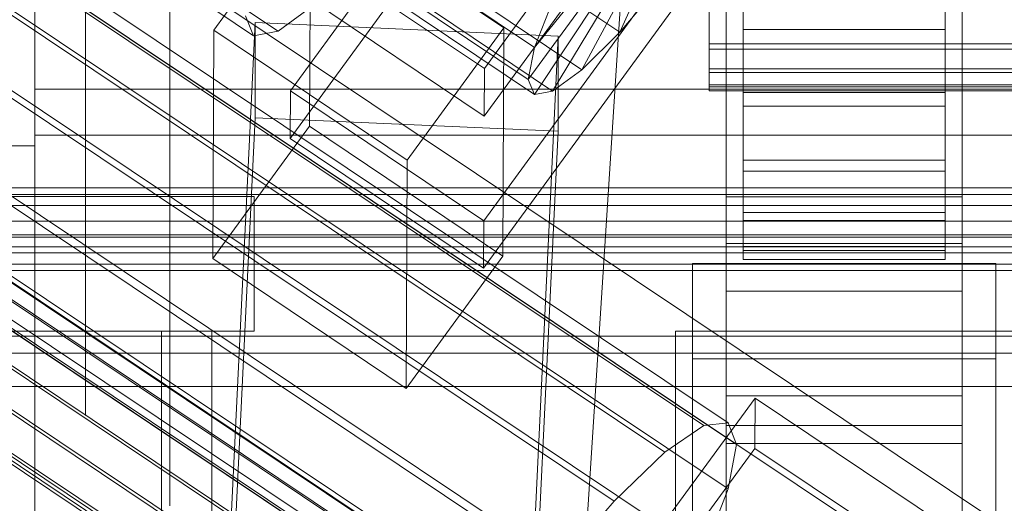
# Model space of a CAD drawing. Header units: millimetres. Extents: x -2233 to 65662, y -50530 to 6847.
# Tile 77 of 256: x -189 to -130, y -34810 to -34782. Entities that reach past the tile are written whole.
import ezdxf

# ---------------------------------------------------------------- set-up
doc = ezdxf.new("R2010")
doc.units = ezdxf.units.MM
for name, color, linetype, lineweight in [('COTAS_O', 1, 'Continuous', 0), ('COTAS_P', 1, 'Continuous', 0), ('frontal_C01', 7, 'Continuous', 0), ('frontal_C02', 7, 'Continuous', 0), ('frontal_C03', 7, 'Continuous', 0), ('frontal_C04', 7, 'Continuous', 0), ('frontal_C05', 7, 'Continuous', 0), ('frontal_C05-C03', 7, 'Continuous', 0), ('frontal_mezcladora', 7, 'Continuous', 0)]:
    doc.layers.add(name, color=color, linetype=linetype, lineweight=lineweight)
doc.dimstyles.new('R19_100', dxfattribs={"dimtxt": 250, "dimasz": 150, "dimexe": 150, "dimexo": 80, "dimgap": 100, "dimtad": 1, "dimtih": 1, "dimtoh": 1, "dimdsep": 46, "dimcen": 0.09, "dimadec": 0, "dimazin": 0, "dimtfac": 1, "dimtdec": 4, "dimtofl": 0, "dimtmove": 0, "dimatfit": 3, "dimfxl": 1, "dimtolj": 1, "dimtzin": 0, "dimarcsym": 0})

# ---------------------------------------------------------------- blocks, each defined once
blk = doc.blocks.new('DIM_R32_40')
at = {"layer": 'COTAS_P'}
for p, q in [((-150, -32200), (550, -32200)), ((550, -32200), (505, -32350)), ((550, -34800), (550, -32200)), ((550, -32200), (595, -32350)), ((550, -34800), (505, -34650)), ((550, -34800), (595, -34650)), ((-150, -34800), (550, -34800))]:
    blk.add_line(p, q, dxfattribs=at)
blk.add_text('2600 P', height=250, rotation=90, dxfattribs=at).set_placement((450, -33500))
blk = doc.blocks.new('DIM_R32_41')
at = {"layer": 'COTAS_O'}
for p, q in [((-1850, -34800), (-1850, -35500)), ((-150, -34800), (-150, -35500)), ((-1850, -35500), (-1700, -35455)), ((-150, -35500), (-300, -35455)), ((-150, -35500), (-1850, -35500)), ((-1850, -35500), (-1700, -35545)), ((-150, -35500), (-300, -35545))]:
    blk.add_line(p, q, dxfattribs=at)
blk.add_text('1700 O', height=250, rotation=180, dxfattribs=at).set_placement((-1000, -35600))
blk = doc.blocks.new('DIM_R32_42')
at = {"layer": 'COTAS_O'}
for p, q in [((-650, -33700), (50, -33700)), ((50, -33700), (5, -33850)), ((50, -34900), (50, -33700)), ((50, -33700), (95, -33850)), ((50, -34900), (5, -34750)), ((50, -34900), (95, -34750)), ((-650, -34900), (50, -34900))]:
    blk.add_line(p, q, dxfattribs=at)
blk.add_text('1200 O', height=250, rotation=90, dxfattribs=at).set_placement((-50, -34300))
blk = doc.blocks.new('DIM_R32_43')
at = {"layer": 'COTAS_O'}
for p, q in [((-650, -34200), (-500, -34155)), ((650, -34200), (500, -34155)), ((-650, -34900), (-650, -34200)), ((-650, -34200), (650, -34200)), ((-650, -34200), (-500, -34245)), ((650, -34200), (500, -34245)), ((650, -34900), (650, -34200))]:
    blk.add_line(p, q, dxfattribs=at)
blk.add_text('1300 O', height=250, dxfattribs=at).set_placement((0, -34100))

msp = doc.modelspace()

# ---------------------------------------------------------------- linework, layer by layer
at = {"layer": 'frontal_C01'}
for p, q in [((-357.893, -34658.333), (-173.584, -34782.202)), ((-359.341, -34658.597), (-175.032, -34782.467)), ((-133.809, -34746.697), (-161.341, -34784.408)), ((-172.847, -34785.733), (-145.315, -34748.022)), ((-147, -34794.799), (-147, -34748.751)), ((-133, -34748.751), (-133, -34794.799)), ((-161.353, -34787.231), (-133.821, -34749.52)), ((-145.327, -34750.844), (-172.859, -34788.556)), ((-147, -34751.573), (-147, -34797.622)), ((-133, -34797.622), (-133, -34751.573)), ((-133.847, -34755.729), (-161.379, -34793.441)), ((-147, -34803.831), (-147, -34757.783)), ((-133, -34757.783), (-133, -34803.831)), ((-161.391, -34796.263), (-133.859, -34758.552)), ((-147, -34760.605), (-147, -34806.654)), ((-133, -34806.654), (-133, -34760.605)), ((-177.394, -34782.139), (-171.658, -34774.283)), ((-171.715, -34787.831), (-171.658, -34774.283)), ((-171.658, -34774.283), (-160.19, -34781.99)), ((-163.144, -34775.646), (-153.314, -34782.252)), ((-158.366, -34783.175), (-152.829, -34776.316)), ((-153.314, -34782.252), (-150.436, -34775.879)), ((-161.341, -34784.408), (-172.809, -34776.701)), ((-168.196, -34776.568), (-158.366, -34783.175)), ((-155.567, -34784.491), (-151.503, -34776.94)), ((-158.743, -34785.071), (-153.008, -34777.215)), ((-157.295, -34785.753), (-152.321, -34777.538)), ((-146, -34782.106), (-146, -34777.205)), ((-134, -34777.205), (-134, -34782.106)), ((-165.397, -34777.885), (-155.567, -34784.491)), ((-158.378, -34785.951), (-152.835, -34777.631)), ((-168.573, -34778.465), (-158.743, -34785.071)), ((-168.208, -34779.344), (-158.378, -34785.951)), ((-167.125, -34779.146), (-157.295, -34785.753)), ((-150.688, -34779.187), (-153.314, -34782.252)), ((-146, -34779.283), (-146, -34782.106)), ((-134, -34782.106), (-134, -34779.283)), ((-172.821, -34779.524), (-161.353, -34787.231)), ((-171.275, -34780.516), (-173.584, -34782.202)), ((-158.366, -34783.175), (-157.272, -34780.39)), ((-148, -34781.052), (-148, -34782.95)), ((-146, -34782.95), (-146, -34781.052)), ((-146, -34781.052), (-146, -34785.839)), ((-134, -34785.839), (-134, -34781.052)), ((-134, -34781.052), (-134, -34782.95)), ((-177.811, -34841.253), (-174.943, -34781.689)), ((-175.032, -34782.467), (-175.521, -34781.291)), ((-174.943, -34787.335), (-174.943, -34781.689)), ((-174.943, -34781.689), (-156.962, -34782.486)), ((-148, -34783.26), (-148, -34781.431)), ((-146, -34781.212), (-146, -34785.839)), ((-146, -34781.431), (-146, -34786.641)), ((-146, -34781.431), (-146, -34783.26)), ((-134, -34785.839), (-134, -34781.212)), ((-134, -34786.641), (-134, -34781.431)), ((-134, -34783.26), (-134, -34781.431)), ((-177.394, -34782.139), (-177.451, -34795.688)), ((-165.926, -34789.847), (-177.394, -34782.139)), ((-173.584, -34782.202), (-175.032, -34782.467)), ((-160.19, -34781.99), (-165.926, -34789.847)), ((-160.19, -34781.99), (-160.247, -34795.539)), ((-153.314, -34782.252), (-155.567, -34784.491)), ((-146, -34782.106), (-134, -34782.106)), ((-146, -34786.641), (-146, -34782.106)), ((-134, -34782.106), (-134, -34786.641)), ((-156.962, -34782.486), (-159.83, -34842.049)), ((-156.962, -34782.486), (-156.962, -34788.132)), ((-158.743, -34785.071), (-158.366, -34783.175)), ((-148, -34782.95), (-148, -34784.425)), ((-148, -34782.95), (148, -34782.95)), ((-148, -34784.644), (-148, -34783.26)), ((-148, -34783.26), (148, -34783.26)), ((-146, -34784.425), (-146, -34782.95)), ((-146, -34782.95), (-146, -34789.847)), ((-134, -34782.95), (-146, -34782.95)), ((-146, -34783.26), (-146, -34790.501)), ((-134, -34783.26), (-146, -34783.26)), ((-146, -34783.26), (-146, -34784.644)), ((-134, -34789.847), (-134, -34782.95)), ((-134, -34782.95), (-134, -34784.425)), ((-134, -34790.501), (-134, -34783.26)), ((-134, -34784.644), (-134, -34783.26)), ((-161.353, -34787.231), (-161.341, -34784.408)), ((-155.567, -34784.491), (-157.295, -34785.753)), ((-148, -34784.425), (-148, -34785.377)), ((-148, -34784.425), (148, -34784.425)), ((-146, -34785.377), (-146, -34784.425)), ((-146, -34784.425), (-146, -34792.961)), ((-134, -34784.425), (-146, -34784.425)), ((-134, -34792.961), (-134, -34784.425)), ((-134, -34784.425), (-134, -34785.377)), ((-158.378, -34785.951), (-158.743, -34785.071)), ((-148, -34785.49), (-148, -34784.644)), ((-148, -34784.644), (148, -34784.644)), ((-146, -34784.644), (-146, -34793.424)), ((-134, -34784.644), (-146, -34784.644)), ((-146, -34784.644), (-146, -34785.49)), ((-134, -34793.424), (-134, -34784.644)), ((-134, -34785.49), (-134, -34784.644)), ((-172.847, -34785.733), (-172.859, -34788.556)), ((-161.379, -34793.441), (-172.847, -34785.733)), ((-157.295, -34785.753), (-158.378, -34785.951)), ((-148, -34785.377), (-148, -34785.74)), ((-148, -34785.377), (148, -34785.377)), ((-148, -34785.74), (-148, -34785.49)), ((-148, -34785.49), (148, -34785.49)), ((-148, -34785.74), (148, -34785.74)), ((-146, -34785.74), (-146, -34785.377)), ((-146, -34785.377), (-146, -34794.97)), ((-134, -34785.377), (-146, -34785.377)), ((-146, -34785.49), (-146, -34795.21)), ((-134, -34785.49), (-146, -34785.49)), ((-146, -34785.49), (-146, -34785.74)), ((-146, -34785.74), (-146, -34795.737)), ((-134, -34785.74), (-146, -34785.74)), ((-134, -34794.97), (-134, -34785.377)), ((-134, -34785.377), (-134, -34785.74)), ((-134, -34795.21), (-134, -34785.49)), ((-134, -34785.74), (-134, -34785.49)), ((-134, -34795.737), (-134, -34785.74)), ((-146, -34785.839), (-146, -34789.847)), ((-146, -34785.839), (-134, -34785.839)), ((-134, -34789.847), (-134, -34785.839)), ((-146, -34786.641), (-134, -34786.641)), ((-146, -34790.501), (-146, -34786.641)), ((-134, -34786.641), (-134, -34790.501)), ((-177.811, -34846.899), (-174.943, -34787.335)), ((-156.962, -34788.132), (-174.943, -34787.335)), ((-171.715, -34787.831), (-177.451, -34795.688)), ((-160.247, -34795.539), (-171.715, -34787.831)), ((-172.859, -34788.556), (-161.391, -34796.263)), ((-159.83, -34847.695), (-156.962, -34788.132)), ((-165.983, -34803.395), (-165.926, -34789.847)), ((-146, -34789.847), (-146, -34792.961)), ((-146, -34789.847), (-134, -34789.847)), ((-134, -34792.961), (-134, -34789.847)), ((-146, -34790.501), (-134, -34790.501)), ((-146, -34793.424), (-146, -34790.501)), ((-134, -34790.501), (-134, -34793.424)), ((-147, -34805.582), (-147, -34792.034)), ((-147, -34792.034), (-133, -34792.034)), ((-147, -34801.627), (-147, -34792.034)), ((-133, -34792.034), (-133, -34805.582)), ((-133, -34792.034), (-133, -34801.627)), ((-146, -34792.961), (-146, -34794.97)), ((-146, -34792.961), (-134, -34792.961)), ((-134, -34794.97), (-134, -34792.961)), ((-161.391, -34796.263), (-161.379, -34793.441)), ((-146, -34793.424), (-134, -34793.424)), ((-146, -34795.21), (-146, -34793.424)), ((-134, -34793.424), (-134, -34795.21)), ((-133, -34794.799), (-147, -34794.799)), ((-147, -34794.799), (-147, -34797.622)), ((-146, -34794.97), (-146, -34795.737)), ((-146, -34794.97), (-134, -34794.97)), ((-134, -34795.737), (-134, -34794.97)), ((-133, -34797.622), (-133, -34794.799)), ((-177.451, -34795.688), (-165.983, -34803.395)), ((-165.983, -34803.395), (-160.247, -34795.539)), ((-146, -34795.21), (-134, -34795.21)), ((-146, -34795.737), (-146, -34795.21)), ((-134, -34795.21), (-134, -34795.737)), ((-149, -34801.63), (-149, -34795.985)), ((-149, -34795.985), (-131, -34795.985)), ((-149, -34841.65), (-149, -34795.985)), ((-146, -34795.737), (-134, -34795.737)), ((-131, -34795.985), (-131, -34801.63)), ((-131, -34795.985), (-131, -34841.65)), ((-147, -34797.622), (-133, -34797.622)), ((-131, -34801.63), (-149, -34801.63)), ((-149, -34847.295), (-149, -34801.63)), ((-133, -34801.627), (-147, -34801.627)), ((-147, -34801.627), (-147, -34815.175)), ((-133, -34815.175), (-133, -34801.627)), ((-131, -34847.295), (-131, -34801.63)), ((-133, -34803.831), (-147, -34803.831)), ((-147, -34803.831), (-147, -34806.654)), ((-133, -34806.654), (-133, -34803.831)), ((-133, -34805.582), (-147, -34805.582)), ((-147, -34805.582), (-147, -34815.175)), ((-133, -34815.175), (-133, -34805.582)), ((-147, -34806.654), (-133, -34806.654))]:
    msp.add_line(p, q, dxfattribs=at)
at = {"layer": 'frontal_C02'}
for p, q in [((-332.629, -34682.337), (-148.32, -34805.591)), ((-331.181, -34682.179), (-146.872, -34805.433)), ((-330.692, -34683.462), (-146.383, -34806.716)), ((-334.938, -34683.924), (-150.629, -34807.179)), ((-355.53, -34686.023), (-141.731, -34828.998)), ((-355.017, -34685.967), (-141.218, -34828.942)), ((-354.844, -34686.421), (-141.045, -34829.397)), ((-331.197, -34686.098), (-146.887, -34809.352)), ((-356.348, -34686.585), (-142.549, -34829.561)), ((-337.95, -34686.833), (-153.641, -34810.088)), ((-357.415, -34687.616), (-143.617, -34830.591)), ((-355.022, -34687.355), (-141.224, -34830.331)), ((-355.541, -34688.705), (-141.742, -34831.681)), ((-358.659, -34689.045), (-144.861, -34832.02)), ((-332.659, -34689.907), (-148.35, -34813.162)), ((-356.363, -34690.379), (-142.565, -34833.354)), ((-146.196, -34833.75), (-359.995, -34690.774)), ((-341.461, -34690.866), (-157.152, -34814.12)), ((-357.434, -34692.262), (-143.635, -34835.238)), ((-361.332, -34692.687), (-147.533, -34835.662)), ((-358.68, -34694.227), (-144.881, -34837.202)), ((-334.981, -34694.63), (-150.672, -34817.885)), ((-160.922, -34819.001), (-345.231, -34695.747)), ((-338.003, -34699.946), (-153.694, -34823.2)), ((-349.002, -34701.144), (-164.693, -34824.398)), ((-341.52, -34705.491), (-157.211, -34828.745)), ((-130, -34811.926), (-228.298, -34746.19)), ((-228.298, -34751.921), (-130, -34817.656)), ((-172.809, -34841.499), (-145.277, -34803.977)), ((-145.289, -34806.957), (-145.277, -34803.977)), ((-145.277, -34803.977), (-133.809, -34811.646)), ((-150.629, -34807.179), (-148.32, -34805.591)), ((-148.32, -34805.591), (-146.872, -34805.433)), ((-146.872, -34805.433), (-146.383, -34806.716)), ((-146.383, -34806.716), (-146.887, -34809.352)), ((-145.289, -34806.957), (-172.821, -34844.48)), ((-153.641, -34810.088), (-150.629, -34807.179)), ((-133.821, -34814.626), (-145.289, -34806.957)), ((-146.887, -34809.352), (-148.35, -34813.162)), ((-157.152, -34814.12), (-153.641, -34810.088))]:
    msp.add_line(p, q, dxfattribs=at)
at = {"layer": 'frontal_C03'}
for p, q in [((1250, -34791.491), (-1250, -34791.491)), ((1250, -34791.877), (-1250, -34791.877)), ((1250, -34792.543), (-1250, -34792.543)), ((-1250, -34793.475), (1250, -34793.475)), ((1250, -34794.417), (-1250, -34794.417)), ((1250, -34795.349), (-1250, -34795.349)), ((1250, -34796.015), (-1250, -34796.015)), ((1250, -34796.401), (-1250, -34796.401)), ((-1415, -34801.304), (1415, -34801.304))]:
    msp.add_line(p, q, dxfattribs=at)
at = {"layer": 'frontal_C04'}
for p, q in [((188, -34785.634), (-188, -34785.634)), ((-188, -34785.634), (-188, -34817.584)), ((-188, -34788.371), (-188, -34785.634)), ((-188, -34788.371), (188, -34788.371)), ((-188, -34820.32), (-188, -34788.371))]:
    msp.add_line(p, q, dxfattribs=at)
at = {"layer": 'frontal_C05'}
for p, q in [((-185, -34792), (-185, -34717)), ((-188, -34789), (-188, -34720)), ((-180, -34781.811), (-180, -34779.564)), ((-185, -34779.986), (-185, -34782)), ((-180, -34779.986), (-180, -34782)), ((-180, -34783.179), (-180, -34780.798)), ((-185, -34782), (-185, -34783.957)), ((-180, -34784), (-180, -34781.811)), ((-180, -34782), (-180, -34783.957)), ((-180, -34785.5), (-180, -34783.179)), ((-185, -34783.957), (-185, -34785.852)), ((-180, -34783.957), (-180, -34785.852)), ((-180, -34786.127), (-180, -34784)), ((-180, -34787.755), (-180, -34785.5)), ((-185, -34785.852), (-185, -34787.681)), ((-180, -34785.852), (-180, -34787.681)), ((-180, -34788.187), (-180, -34786.127)), ((-185, -34787.681), (-185, -34789.438)), ((-180, -34787.681), (-180, -34789.438)), ((-180, -34789.938), (-180, -34787.755)), ((-180, -34790.174), (-180, -34788.187)), ((-188, -34789), (-207, -34789)), ((-185, -34789.438), (-185, -34791.119)), ((-180, -34789.438), (-180, -34791.119)), ((-180, -34792.045), (-180, -34789.938)), ((-180, -34792.084), (-180, -34790.174)), ((-185, -34791.119), (-185, -34792.72)), ((-180, -34791.119), (-180, -34792.72)), ((-220, -34792), (-175, -34792)), ((-210, -34792), (-185, -34792)), ((-180, -34794.069), (-180, -34792.045)), ((-180, -34793.912), (-180, -34792.084)), ((-175, -34800), (-175, -34792)), ((-185, -34792.72), (-185, -34794.238)), ((-180, -34792.72), (-180, -34794.238)), ((-180, -34795.653), (-180, -34793.912)), ((-185, -34794.238), (-185, -34795.668)), ((-180, -34796.007), (-180, -34794.069)), ((-180, -34794.238), (-180, -34795.668)), ((-185, -34795.668), (-185, -34797.007)), ((-180, -34797.302), (-180, -34795.653)), ((-180, -34795.668), (-180, -34797.007)), ((-180, -34797.852), (-180, -34796.007)), ((-185, -34797.007), (-185, -34798.251)), ((-180, -34797.007), (-180, -34798.251)), ((-180, -34798.857), (-180, -34797.302)), ((-180, -34799.6), (-180, -34797.852)), ((-185, -34798.251), (-185, -34799.398)), ((-180, -34798.251), (-180, -34799.398)), ((-180, -34800.312), (-180, -34798.857)), ((-185, -34799.398), (-185, -34800.445)), ((-180, -34799.398), (-180, -34800.445)), ((-180, -34801.248), (-180, -34799.6)), ((-220, -34800), (-175, -34800)), ((-217.5, -34800), (-177.5, -34800)), ((-214.5, -34800), (-180.5, -34800)), ((-180.5, -34800), (-180.5, -35992)), ((-180, -34801.665), (-180, -34800.312)), ((-177.5, -35992), (-177.5, -34800)), ((-185, -34800.445), (-185, -34801.388)), ((-180, -34800.445), (-180, -34801.388)), ((-185, -34801.388), (-185, -34802.226)), ((-180, -34802.791), (-180, -34801.248)), ((-180, -34801.388), (-180, -34802.226)), ((-180, -34802.911), (-180, -34801.665)), ((-185, -34802.226), (-185, -34802.956)), ((-180, -34802.226), (-180, -34802.956)), ((-185, -34802.956), (-185, -34803.578)), ((-180, -34804.224), (-180, -34802.791)), ((-180, -34804.048), (-180, -34802.911)), ((-180, -34802.956), (-180, -34803.578)), ((-185, -34803.578), (-185, -34804.088)), ((-180, -34803.578), (-180, -34804.088)), ((-185, -34804.088), (-185, -34804.486)), ((-180, -34805.074), (-180, -34804.048)), ((-180, -34804.088), (-180, -34804.486)), ((-180, -34805.546), (-180, -34804.224)), ((-185, -34804.486), (-185, -34804.771)), ((-185, -34804.771), (-185, -34804.943)), ((-185, -34804.943), (-185, -34805)), ((-180, -34804.486), (-180, -34804.771)), ((-180, -34804.771), (-180, -34804.943)), ((-180, -34804.943), (-180, -34805)), ((-180, -34805.985), (-180, -34805.074)), ((-180, -34806.751), (-180, -34805.546)), ((-180, -34806.779), (-180, -34805.985)), ((-180, -34807.838), (-180, -34806.751)), ((-180, -34807.454), (-180, -34806.779)), ((-180, -34808.009), (-180, -34807.454)), ((-180, -34808.804), (-180, -34807.838)), ((-180, -34808.442), (-180, -34808.009)), ((-180, -34808.752), (-180, -34808.442)), ((-180, -34808.938), (-180, -34808.752)), ((-180, -34809.645), (-180, -34808.804)), ((-180, -34809), (-180, -34808.938)), ((-180, -34810.361), (-180, -34809.645))]:
    msp.add_line(p, q, dxfattribs=at)
at = {"layer": 'frontal_C05-C03'}
for p, q in [((-210, -34794.285), (250, -34794.285)), ((250, -34800.285), (-210, -34800.285)), ((250, -34803.285), (-210, -34803.285))]:
    msp.add_line(p, q, dxfattribs=at)
at = {"layer": 'frontal_mezcladora'}
for p, q in [((-160, -34885), (-150, -34730)), ((-465, -34795), (295, -34795))]:
    msp.add_line(p, q, dxfattribs=at)

# ---------------------------------------------------------------- dimensions: what is measured, and where the dimension line sits
at = {"layer": 'COTAS_O'}
for p1, p2, distance, picture, middle in [((-650, -34900), (-650, -33700), -700, 'DIM_R32_42', (50, -34300)), ((-650, -34900), (650, -34900), 700, 'DIM_R32_43', (0, -34200)), ((-150, -34800), (-1850, -34800), 700, 'DIM_R32_41', (-1000, -35500))]:
    dim = msp.add_aligned_dim(p1=p1, p2=p2, distance=distance, text='<> O', dimstyle='R19_100', dxfattribs=at)
    dim.commit()
    dim.dimension.update_dxf_attribs({"geometry": picture, "text_midpoint": middle})
at = {"layer": 'COTAS_P'}
dim = msp.add_aligned_dim(p1=(-150, -34800), p2=(-150, -32200), distance=-700, text='<> P', dimstyle='R19_100', dxfattribs=at)
dim.commit()
dim.dimension.update_dxf_attribs({"geometry": 'DIM_R32_40', "text_midpoint": (550, -33500)})

doc.saveas('drawing.dxf')
